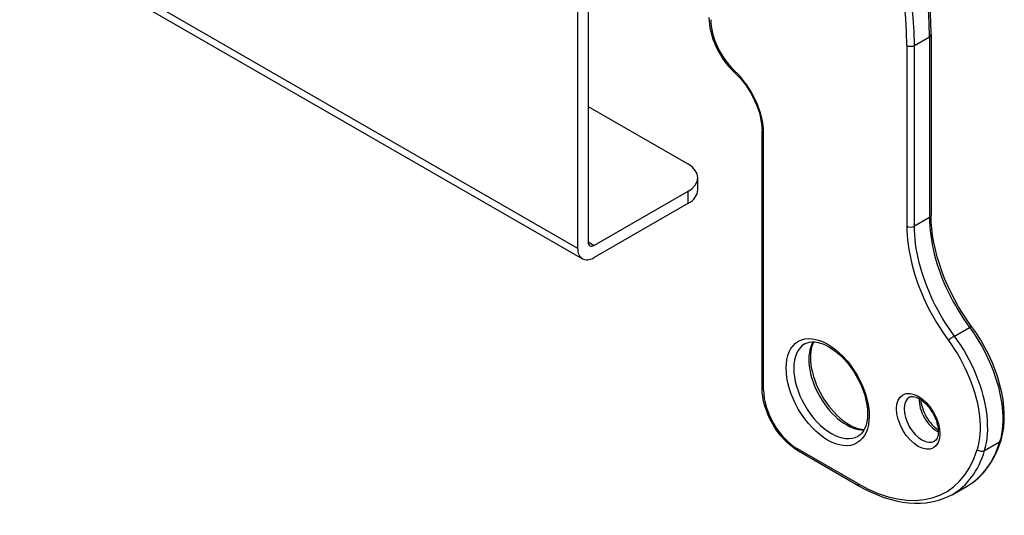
# Model space of a CAD drawing. Header units: inches. Extents: x 91.4 to 103.8, y 25.5 to 57.7.
# Tile 2 of 8: x 100.1 to 103.8, y 25.5 to 27.3. Entities that reach past the tile are written whole.
import ezdxf

# ---------------------------------------------------------------- set-up
doc = ezdxf.new("R2010")
doc.units = ezdxf.units.IN
doc.header["$MEASUREMENT"] = 0
doc.layers.add('Visible Edges(ANSI)', color=7, linetype='Continuous', lineweight=25)
doc.layers.add('Visible Tangent Edges(ANSI)', color=7, linetype='Continuous', lineweight=25)

msp = doc.modelspace()

# ---------------------------------------------------------------- linework, layer by layer
at = {"layer": 'Visible Edges(ANSI)'}
for p, q in [((91.3977, 32.6452), (102.1984, 26.4255)), ((102.2194, 27.4136), (102.2194, 26.4874)), ((102.1805, 27.3912), (102.1805, 26.465)), ((103.4851, 27.2531), (103.4851, 26.5853)), ((102.2194, 26.9873), (102.5871, 26.7756)), ((102.8611, 25.9485), (102.8611, 26.8967)), ((102.6237, 26.6797), (102.6237, 26.7247)), ((102.5871, 26.6738), (102.2413, 26.4747)), ((102.5871, 26.6288), (102.2413, 26.4297)), ((103.219, 25.5862), (102.9963, 25.7144)), ((103.5628, 25.5543), (103.6185, 25.5864))]:
    msp.add_line(p, q, dxfattribs=at)
at = {"layer": 'Visible Edges(ANSI)', "flags": 128}
for points in [[(103.4851, 27.2531), (103.4841, 27.3011), (103.4811, 27.35)], [(102.7601, 27.113), (102.7501, 27.1229), (102.7404, 27.1336), (102.7311, 27.1448), (102.7223, 27.1566), (102.7139, 27.1689), (102.7061, 27.1816), (102.6989, 27.1947), (102.6924, 27.208), (102.6864, 27.2216), (102.6812, 27.2352), (102.6767, 27.2489), (102.673, 27.2627), (102.6701, 27.2763), (102.668, 27.2898), (102.6667, 27.303), (102.6662, 27.316)], [(102.7601, 27.113), (102.7708, 27.1024), (102.7812, 27.091), (102.7912, 27.0789), (102.8008, 27.0661), (102.8098, 27.0528), (102.8183, 27.0389), (102.8261, 27.0247), (102.8333, 27.0102), (102.8397, 26.9956), (102.8453, 26.9808), (102.8501, 26.9661), (102.8541, 26.9515), (102.8572, 26.9372), (102.8594, 26.9232), (102.8607, 26.9097), (102.8611, 26.8967)], [(103.6348, 26.1748), (103.618, 26.1985), (103.6019, 26.2229), (103.5867, 26.248), (103.5723, 26.2736), (103.5589, 26.2996), (103.5465, 26.3259), (103.5351, 26.3525), (103.5248, 26.3793), (103.5156, 26.406), (103.5076, 26.4326), (103.5008, 26.4591), (103.4951, 26.4854), (103.4907, 26.5113), (103.4876, 26.5367), (103.4857, 26.5614), (103.4851, 26.5853)], [(103.7436, 25.7557), (103.7492, 25.7779), (103.753, 25.8013), (103.755, 25.8257), (103.7553, 25.851), (103.7538, 25.8772), (103.7507, 25.904), (103.7458, 25.9313), (103.7393, 25.9591), (103.7312, 25.9872), (103.7215, 26.0152), (103.7103, 26.043), (103.6978, 26.0705), (103.6839, 26.0977), (103.6686, 26.1243), (103.6522, 26.1501), (103.6348, 26.1748)], [(103.0192, 26.1115), (103.0274, 26.1154), (103.0364, 26.1179), (103.0463, 26.119), (103.0572, 26.1186), (103.0689, 26.1167), (103.0814, 26.1131), (103.0944, 26.1078), (103.1079, 26.1008), (103.1215, 26.0921), (103.1352, 26.0818), (103.1488, 26.0701), (103.162, 26.0569), (103.1748, 26.0426), (103.1869, 26.0271), (103.1983, 26.0107), (103.2088, 25.9936), (103.2184, 25.9759), (103.2268, 25.9578), (103.2341, 25.9395), (103.2401, 25.9213), (103.2448, 25.9032), (103.2482, 25.8856), (103.2502, 25.8686), (103.2509, 25.8525), (103.2502, 25.8373), (103.2482, 25.8234), (103.2451, 25.8108), (103.2409, 25.7997), (103.2357, 25.7901), (103.2297, 25.782), (103.2231, 25.7755), (103.2157, 25.7704)], [(103.052, 26.119), (103.0483, 26.111), (103.0451, 26.1021), (103.0427, 26.0923), (103.0409, 26.0817), (103.0399, 26.0703), (103.0397, 26.0582), (103.0403, 26.0455), (103.0417, 26.0324), (103.044, 26.0188), (103.0471, 26.0049), (103.051, 25.9908), (103.0557, 25.9766), (103.0611, 25.9623), (103.0673, 25.9481), (103.0742, 25.9341), (103.0817, 25.9204), (103.0898, 25.907), (103.0985, 25.894), (103.1076, 25.8815), (103.1172, 25.8697), (103.1272, 25.8585), (103.1374, 25.848), (103.1479, 25.8384), (103.1585, 25.8296), (103.1692, 25.8218), (103.1798, 25.8149), (103.1904, 25.809), (103.2007, 25.8041), (103.2108, 25.8003), (103.2205, 25.7975), (103.2298, 25.7958), (103.2386, 25.795)], [(102.9963, 25.7144), (102.9826, 25.7231), (102.9693, 25.733), (102.9563, 25.7442), (102.9438, 25.7566), (102.9319, 25.77), (102.9207, 25.7843), (102.9101, 25.7993), (102.9004, 25.8151), (102.8917, 25.8314), (102.8839, 25.848), (102.8771, 25.8649), (102.8715, 25.8819), (102.867, 25.8989), (102.8638, 25.9158), (102.8618, 25.9323), (102.8611, 25.9485)], [(103.4048, 25.9141), (103.4109, 25.9163), (103.4147, 25.9167), (103.4191, 25.9166), (103.4241, 25.9158), (103.4296, 25.9142), (103.4355, 25.9118), (103.4418, 25.9085), (103.4483, 25.9043), (103.4549, 25.8994), (103.4615, 25.8937), (103.468, 25.8872), (103.4743, 25.8802), (103.4803, 25.8725), (103.4859, 25.8644), (103.4911, 25.8559), (103.4959, 25.8471), (103.5001, 25.8382), (103.5037, 25.8291), (103.5066, 25.8201), (103.5089, 25.8113), (103.5106, 25.8027), (103.5115, 25.7945), (103.5118, 25.7868), (103.5115, 25.7798), (103.5106, 25.7734), (103.5092, 25.7678), (103.5075, 25.7631), (103.5054, 25.7592), (103.5031, 25.7562), (103.4982, 25.752)], [(103.447, 25.9052), (103.4477, 25.898), (103.449, 25.8904), (103.4508, 25.8825), (103.4532, 25.8745), (103.456, 25.8664), (103.4594, 25.8582), (103.4633, 25.8502), (103.4675, 25.8423), (103.4722, 25.8346), (103.4772, 25.8273), (103.4826, 25.8203), (103.4881, 25.8137), (103.4939, 25.8077), (103.4998, 25.8022), (103.5057, 25.7973), (103.5116, 25.793)], [(103.6185, 25.5864), (103.6399, 25.6003), (103.6598, 25.6165), (103.6781, 25.6349), (103.6947, 25.6554), (103.7096, 25.6778), (103.7228, 25.7021), (103.7341, 25.7281), (103.7436, 25.7557)], [(103.5628, 25.5543), (103.545, 25.5451), (103.5264, 25.5373), (103.5071, 25.5311), (103.4872, 25.5264), (103.4667, 25.5232), (103.4456, 25.5216), (103.4241, 25.5215), (103.4022, 25.5229), (103.38, 25.5258), (103.3575, 25.5302), (103.3347, 25.536), (103.3117, 25.5433), (103.2886, 25.552), (103.2654, 25.5621), (103.2422, 25.5735), (103.219, 25.5862)]]:
    msp.add_lwpolyline(points, dxfattribs=at)
at = {"layer": 'Visible Edges(ANSI)'}
for centre, major_axis, ratio, start_param, end_param in [((102.4987, 26.7247), (0.125, 0), 0.575862, 5.497787, 7.068583), ((102.4987, 26.6797), (0.125, 0), 0.575862, 5.497787, 6.283185), ((102.2413, 26.5), (-0.0429, -0.0745), 0.578093, 5.495853, 7.06665), ((102.2413, 26.5), (-0.0155, -0.0269), 0.578093, 5.495853, 7.06665)]:
    msp.add_ellipse(centre, major_axis=major_axis, ratio=ratio, start_param=start_param, end_param=end_param, dxfattribs=at)
at = {"layer": 'Visible Tangent Edges(ANSI)'}
for p, q in [((91.3872, 32.6804), (102.1805, 26.465)), ((103.4237, 27.213), (103.4793, 27.2451)), ((103.4793, 27.2451), (103.4793, 26.5772)), ((103.3958, 27.213), (103.3958, 26.5452)), ((103.4237, 26.5452), (103.4237, 27.213)), ((102.8669, 25.9405), (102.8669, 26.8887)), ((102.5871, 26.6738), (102.5871, 26.6288)), ((103.4793, 26.5772), (103.4237, 26.5452)), ((102.2194, 26.4873), (102.2413, 26.4747)), ((103.5711, 26.1399), (103.6268, 26.172)), ((103.6824, 25.7171), (103.7381, 25.7492)), ((103.2149, 25.5952), (102.9922, 25.7235))]:
    msp.add_line(p, q, dxfattribs=at)
at = {"layer": 'Visible Tangent Edges(ANSI)', "flags": 128}
for points in [[(103.4793, 26.5772), (103.4796, 26.5614), (103.4804, 26.5452), (103.4818, 26.5287), (103.4838, 26.5119), (103.4863, 26.4949), (103.4893, 26.4778), (103.4929, 26.4605), (103.497, 26.4431), (103.5016, 26.4256), (103.5068, 26.4081), (103.5125, 26.3905), (103.5186, 26.373), (103.5252, 26.3554), (103.5323, 26.3379), (103.5399, 26.3205), (103.548, 26.3032), (103.5564, 26.286), (103.5653, 26.269), (103.5747, 26.2522), (103.5844, 26.2356), (103.5945, 26.2192), (103.6049, 26.2031), (103.6157, 26.1874), (103.6268, 26.172)], [(103.3958, 26.5452), (103.3961, 26.5287), (103.397, 26.5119), (103.3984, 26.4947), (103.4004, 26.4774), (103.403, 26.4598), (103.4062, 26.442), (103.4098, 26.424), (103.4141, 26.406), (103.4189, 26.3878), (103.4242, 26.3696), (103.4301, 26.3513), (103.4365, 26.333), (103.4434, 26.3147), (103.4508, 26.2965), (103.4587, 26.2783), (103.467, 26.2603), (103.4759, 26.2423), (103.4852, 26.2245), (103.4949, 26.2069), (103.5051, 26.1895), (103.5157, 26.1724), (103.5266, 26.1556), (103.5378, 26.1391), (103.5494, 26.123)], [(103.5711, 26.1399), (103.56, 26.1553), (103.5492, 26.1711), (103.5387, 26.1873), (103.5286, 26.2037), (103.5188, 26.2204), (103.5095, 26.2373), (103.5005, 26.2544), (103.492, 26.2717), (103.484, 26.289), (103.4764, 26.3064), (103.4693, 26.3239), (103.4627, 26.3415), (103.4566, 26.359), (103.4509, 26.3766), (103.4458, 26.3941), (103.4412, 26.4115), (103.4371, 26.4289), (103.4336, 26.4461), (103.4306, 26.4632), (103.4281, 26.4801), (103.4262, 26.4968), (103.4248, 26.5132), (103.4239, 26.5293), (103.4237, 26.5452)], [(103.6268, 26.172), (103.6387, 26.1553), (103.6502, 26.1381), (103.6613, 26.1204), (103.6718, 26.1024), (103.6817, 26.0841), (103.6911, 26.0655), (103.6998, 26.0468), (103.7078, 26.028), (103.7152, 26.0091), (103.722, 25.99), (103.728, 25.971), (103.7333, 25.952), (103.7379, 25.9332), (103.7418, 25.9146), (103.7449, 25.8962), (103.7472, 25.8782), (103.7487, 25.8604), (103.7495, 25.843), (103.7495, 25.8261), (103.7487, 25.8096), (103.7472, 25.7936), (103.7449, 25.7781), (103.7419, 25.7633), (103.7381, 25.7492)], [(103.6824, 25.7171), (103.6862, 25.7313), (103.6893, 25.7461), (103.6916, 25.7617), (103.6931, 25.7777), (103.6939, 25.7943), (103.6938, 25.8114), (103.693, 25.8288), (103.6915, 25.8466), (103.6891, 25.8647), (103.686, 25.8831), (103.6821, 25.9018), (103.6775, 25.9207), (103.6721, 25.9396), (103.6661, 25.9586), (103.6594, 25.9776), (103.6519, 25.9964), (103.6439, 26.0152), (103.6351, 26.0339), (103.6258, 26.0524), (103.6159, 26.0706), (103.6054, 26.0885), (103.5945, 26.1061), (103.583, 26.1232), (103.5711, 26.1399)], [(103.5494, 26.123), (103.5607, 26.1072), (103.5716, 26.0909), (103.582, 26.0742), (103.592, 26.0572), (103.6014, 26.0399), (103.6102, 26.0223), (103.6185, 26.0046), (103.6262, 25.9867), (103.6332, 25.9688), (103.6396, 25.9508), (103.6454, 25.9328), (103.6505, 25.9148), (103.6549, 25.8968), (103.6585, 25.8791), (103.6615, 25.8616), (103.6638, 25.8443), (103.6653, 25.8275), (103.666, 25.8109), (103.666, 25.7947), (103.6653, 25.779), (103.6639, 25.7637), (103.6617, 25.7489), (103.6588, 25.7348), (103.6551, 25.7214)]]:
    msp.add_lwpolyline(points, dxfattribs=at)
at = {"layer": 'Visible Tangent Edges(ANSI)'}
for centre, major_axis, ratio, start_param, end_param in [((102.6442, 27.726), (0.5894, -1.0235), 0.578093, 0.787332, 2.358128), ((102.5885, 27.694), (-0.5894, 1.0235), 0.578093, 3.928925, 5.499721), ((102.5746, 27.6859), (0.5796, -1.0065), 0.578093, 0.787332, 2.358128), ((102.7973, 27.2358), (-0.0884, 0.1535), 0.578093, 0.787332, 2.053436), ((103.4654, 27.2531), (0.0197, 0), 0.575862, 5.497787, 6.283185), ((103.4097, 27.221), (-0.0197, 0), 0.575862, 0.785398, 2.356194), ((102.7736, 27.1273), (-0.0135, -0.0143), 0.378707, 5.608545, 6.283185), ((102.7138, 26.9769), (-0.1081, 0.1876), 0.578093, 3.928925, 5.195028), ((102.8808, 26.8967), (-0.0197, 0), 0.575862, 0, 0.785398), ((103.4654, 26.5853), (0.0197, 0), 0.575862, 5.497787, 6.283185), ((103.4097, 26.5532), (-0.0197, 0), 0.575862, 0.785398, 2.356194), ((103.619, 26.1631), (0.0158, 0.0117), 0.157757, 0, 0.945394), ((103.5633, 26.1311), (-0.0158, -0.0117), 0.157757, 4.086986, 5.657783), ((103.1174, 25.941), (0.0982, -0.1706), 0.578093, 3.141593, 6.283185), ((103.1731, 25.973), (-0.0982, 0.1706), 0.578093, 0.301601, 2.839991), ((102.8808, 25.9485), (-0.0197, 0), 0.575862, 0, 0.785398), ((102.9922, 25.8683), (-0.0884, 0.1535), 0.578093, 0.787332, 2.358128), ((103.4515, 25.8331), (0.0467, -0.081), 0.578093, 3.141593, 6.283185), ((103.5072, 25.8651), (0.0467, -0.081), 0.578093, 3.8544, 5.570378), ((103.2845, 26.1664), (0.334, -0.58), 0.578093, 0, 0.498209), ((103.7247, 25.7614), (0.0188, -0.0057), 0.716781, 5.68979, 6.283185), ((103.0061, 25.7315), (-0.0098, -0.0171), 0.578093, 5.495853, 6.283185), ((103.2149, 26.1263), (0.3242, -0.5629), 0.578093, 5.499721, 6.781395), ((103.2288, 26.1343), (0.334, -0.58), 0.578093, 0, 0.498209), ((103.6691, 25.7294), (-0.0188, 0.0057), 0.716781, 0.977401, 2.548198), ((103.2288, 25.6032), (-0.0098, -0.0171), 0.578093, 5.495853, 6.283185)]:
    msp.add_ellipse(centre, major_axis=major_axis, ratio=ratio, start_param=start_param, end_param=end_param, dxfattribs=at)
for centre, major_axis in [((103.1035, 25.9329), (0.1081, -0.1876)), ((103.4376, 25.8251), (0.0565, -0.0981))]:
    msp.add_ellipse(centre, major_axis=major_axis, ratio=0.578093, dxfattribs=at)

doc.saveas('drawing.dxf')
